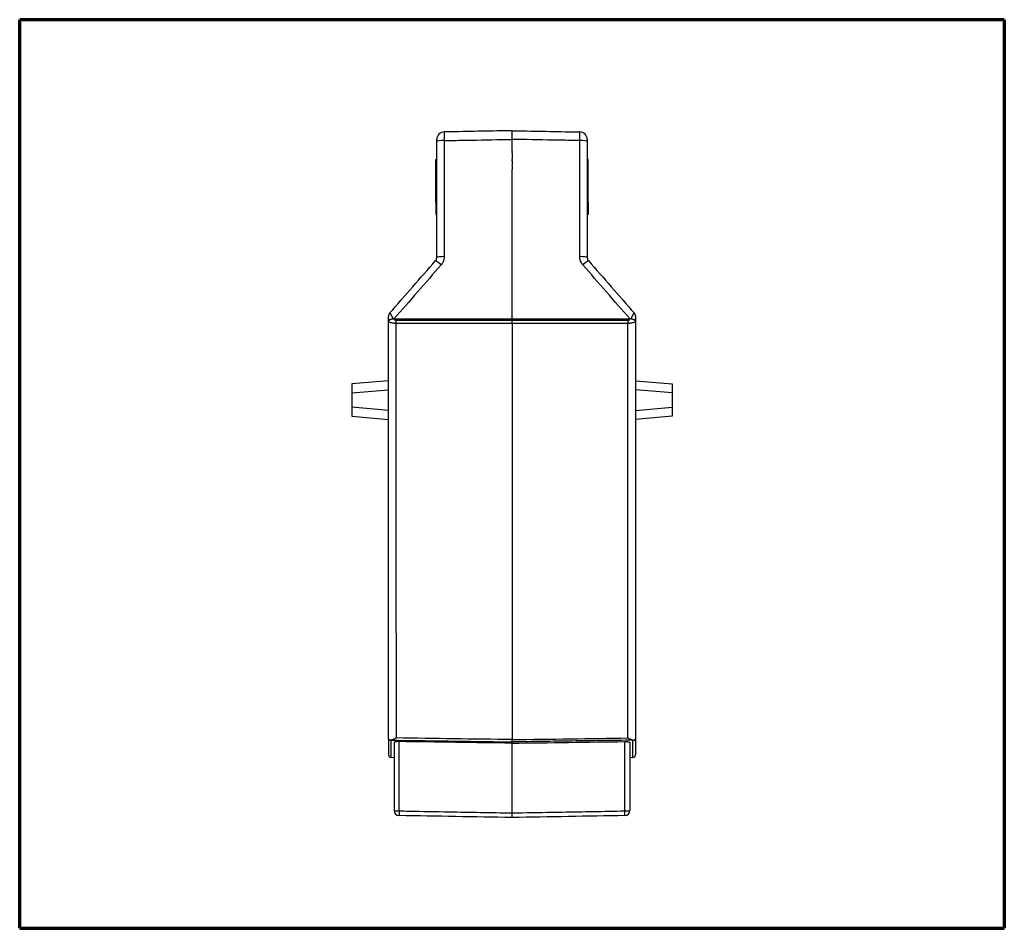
# Model space of a CAD drawing. Header units: millimetres. Extents: x 20 to 821, y 20 to 574.
# Tile 2 of 6: x 20 to 216, y 206 to 388. Entities that reach past the tile are written whole.
import ezdxf

# ---------------------------------------------------------------- set-up
doc = ezdxf.new("R2010")
doc.units = ezdxf.units.MM
doc.layers.add('1', color=7, linetype='Continuous', true_color=0xffffff)

msp = doc.modelspace()

# ---------------------------------------------------------------- linework, layer by layer
at = {"layer": '1', "color": 8, "linetype": 'Continuous', "lineweight": 70}
for p, q in [((20, 206.33), (20, 387.67)), ((216.5, 387.67), (20, 387.67)), ((216.5, 387.67), (216.5, 206.33)), ((20, 206.33), (216.5, 206.33))]:
    msp.add_line(p, q, dxfattribs=at)
at = {"layer": '1', "color": 18, "linetype": 'Continuous', "lineweight": 25}
for p, q in [((103.05, 357.27), (103.05, 359.77)), ((103.05, 359.77), (103.25, 359.77)), ((133.45, 359.77), (133.25, 359.77)), ((133.45, 357.27), (133.45, 359.77)), ((103.05, 351.27), (103.05, 357.27)), ((103.05, 357.27), (103.25, 357.27)), ((133.45, 357.27), (133.25, 357.27)), ((133.45, 351.27), (133.45, 357.27)), ((103.05, 351.27), (103.05, 348.77)), ((103.05, 351.27), (103.25, 351.27)), ((133.45, 351.27), (133.25, 351.27)), ((133.45, 351.27), (133.45, 348.77)), ((103.05, 348.77), (103.05, 348.77)), ((103.05, 348.77), (103.25, 348.77)), ((103.05, 348.77), (103.25, 348.77)), ((133.45, 348.77), (133.25, 348.77)), ((133.45, 348.77), (133.25, 348.77)), ((133.45, 348.77), (133.45, 348.77)), ((93.62, 315.62), (86.29, 314.98)), ((86.29, 314.98), (86.29, 313.18)), ((142.88, 315.62), (150.21, 314.98)), ((150.21, 314.98), (150.21, 313.18)), ((86.29, 313.18), (93.62, 313.82)), ((86.29, 313.18), (86.29, 310.32)), ((150.21, 313.18), (142.88, 313.82)), ((150.21, 313.18), (150.21, 310.32)), ((93.62, 309.68), (86.29, 310.32)), ((86.29, 310.32), (86.29, 308.53)), ((86.29, 308.53), (86.29, 308.52)), ((86.29, 308.53), (93.62, 307.88)), ((86.29, 308.52), (93.62, 307.88)), ((142.88, 309.68), (150.21, 310.32)), ((150.21, 308.53), (142.88, 307.88)), ((150.21, 308.52), (142.88, 307.88)), ((150.21, 310.32), (150.21, 308.53)), ((150.21, 308.52), (150.21, 308.53)), ((93.62, 244.17), (93.62, 240.95)), ((94.11, 240.46), (94.11, 243.88)), ((142.39, 240.46), (142.39, 243.88)), ((142.88, 244.17), (142.88, 240.95)), ((94.74, 243.43), (94.74, 229.83)), ((95.72, 229.76), (95.72, 243.6)), ((118.25, 243.28), (118.25, 243.53)), ((118.25, 229.36), (118.25, 243.28)), ((140.78, 229.76), (140.78, 243.6)), ((141.76, 243.43), (141.76, 237.5)), ((94.11, 240.46), (94.74, 240.44)), ((141.76, 240.44), (142.39, 240.46)), ((141.76, 236.38), (141.76, 229.83))]:
    msp.add_line(p, q, dxfattribs=at)
for centre, radius, start, end in [((94.62, 328.48), 1, 138.8549, 180), ((141.88, 328.48), 1, 360, 41.1451), ((94.12, 240.95), 0.5, 180, 269), ((142.38, 240.95), 0.5, 271, 0), ((95.74, 229.83), 1, 180, 269), ((140.76, 229.83), 1, 271, 0)]:
    msp.add_arc(centre, radius, start, end, dxfattribs=at)
for centre, major_axis, ratio, start_param, end_param in [((104.75, 363.77), (-1.5, 0), 1, 4.729842, 6.283185), ((104.75, 363.34), (-1.5, 0), 0.134562, 4.730484, 6.283185), ((131.75, 363.77), (-1.5, 0), 1, 3.141593, 4.694936), ((131.75, 363.34), (1.5, 0), 0.134562, 0, 1.552702), ((104.75, 340.24), (-1.5, 0), 0.093943, 4.730421, 6.283185), ((131.75, 340.24), (1.5, 0), 0.093943, 0, 1.552764), ((104.13, 338.6), (-1.13, 0.99), 0.05685, 4.78593, 6.283185), ((132.37, 338.6), (-1.13, -0.99), 0.05685, 3.141593, 4.638848), ((94.62, 327.76), (1, 0), 0.071991, 2.216793, 3.141593), ((94.62, 327.48), (-1, 0), 0.730954, 6.249503, 6.283185), ((95.11, 326.99), (0, -1), 0.018028, 3.892753, 4.641766), ((141.39, 326.99), (0, 1), 0.018028, 4.783012, 5.532025), ((141.88, 327.76), (-1, 0), 0.071991, 3.141593, 4.066392), ((141.88, 327.48), (1, 0), 0.730954, 0, 0.033682), ((95.74, 229.83), (-1, 0), 0.071092, 0, 1.553343), ((95.74, 229.83), (0.017, 1), 0.016251, 1.642232, 3.141593), ((140.76, 229.83), (-1, 0), 0.071092, 1.58825, 3.141593), ((140.76, 229.83), (0.017, -1), 0.016251, 0, 1.499361)]:
    msp.add_ellipse(centre, major_axis=major_axis, ratio=ratio, start_param=start_param, end_param=end_param, dxfattribs=at)
for points, knots in [([(118.25, 365.51), (114.21, 365.44), (110.17, 365.37), (106.12, 365.29), (106.11, 365.29), (105.63, 365.29), (105.18, 365.28), (104.72, 365.27)], [0, 0, 0, 0, 0.895407, 0.895407, 0.898717, 0.898717, 1, 1, 1, 1]), ([(118.25, 365.51), (122.29, 365.44), (126.33, 365.37), (130.38, 365.29), (130.39, 365.29), (130.87, 365.29), (131.32, 365.28), (131.78, 365.27)], [0, 0, 0, 0, 0.895407, 0.895407, 0.898717, 0.898717, 1, 1, 1, 1]), ([(118.25, 363.78), (118.25, 363.9), (118.25, 364.01), (118.25, 364.18), (118.25, 364.24), (118.25, 364.32), (118.25, 364.35), (118.25, 364.4), (118.25, 364.43), (118.25, 364.56), (118.25, 364.66), (118.25, 364.8), (118.25, 364.85), (118.25, 364.91), (118.25, 364.93), (118.25, 364.97), (118.25, 364.99), (118.25, 365.09), (118.25, 365.16), (118.25, 365.25), (118.25, 365.28), (118.25, 365.32), (118.25, 365.33), (118.25, 365.36), (118.25, 365.37), (118.25, 365.42), (118.25, 365.45), (118.25, 365.48), (118.25, 365.49), (118.25, 365.5), (118.25, 365.51), (118.25, 365.51)], [0, 0, 0, 0, 0.125067, 0.125067, 0.1876, 0.1876, 0.218867, 0.218867, 0.250133, 0.250133, 0.3752, 0.3752, 0.437733, 0.437733, 0.469, 0.469, 0.500267, 0.500267, 0.625333, 0.625333, 0.687867, 0.687867, 0.719133, 0.719133, 0.7504, 0.7504, 0.875467, 0.875467, 0.938, 0.938, 1, 1, 1, 1]), ([(103.25, 363.34), (103.25, 363.37), (103.25, 363.4), (103.25, 363.45), (103.25, 363.48), (103.25, 363.52), (103.25, 363.53), (103.25, 363.56), (103.25, 363.57), (103.25, 363.61), (103.25, 363.63), (103.25, 363.66), (103.25, 363.67), (103.25, 363.68), (103.25, 363.69), (103.25, 363.72), (103.25, 363.73), (103.25, 363.74), (103.25, 363.75), (103.25, 363.76), (103.25, 363.76), (103.25, 363.77), (103.25, 363.77), (103.25, 363.77)], [0, 0, 0, 0, 0.125139, 0.125139, 0.250278, 0.250278, 0.312847, 0.312847, 0.375417, 0.375417, 0.500555, 0.500555, 0.563125, 0.563125, 0.625694, 0.625694, 0.750833, 0.750833, 0.813403, 0.813403, 0.875972, 0.875972, 1, 1, 1, 1]), ([(104.72, 365.27), (104.72, 365.27), (104.72, 365.26), (104.72, 365.23), (104.72, 365.21), (104.72, 365.19), (104.71, 365.18), (104.71, 365.16), (104.71, 365.15), (104.71, 365.1), (104.71, 365.05), (104.71, 364.96), (104.71, 364.92), (104.71, 364.87), (104.71, 364.85), (104.71, 364.82), (104.71, 364.8), (104.71, 364.7), (104.71, 364.61), (104.71, 364.47), (104.71, 364.42), (104.71, 364.35), (104.71, 364.32), (104.71, 364.27), (104.71, 364.25), (104.71, 364.11), (104.72, 364), (104.72, 363.83), (104.72, 363.78), (104.72, 363.66), (104.72, 363.6), (104.72, 363.54)], [0, 0, 0, 0, 0.125, 0.125, 0.1875, 0.1875, 0.21875, 0.21875, 0.25, 0.25, 0.375, 0.375, 0.4375, 0.4375, 0.46875, 0.46875, 0.5, 0.5, 0.625, 0.625, 0.6875, 0.6875, 0.71875, 0.71875, 0.75, 0.75, 0.875, 0.875, 0.9375, 0.9375, 1, 1, 1, 1]), ([(104.72, 363.54), (105.18, 363.55), (105.63, 363.56), (106.11, 363.56), (106.12, 363.56), (107.47, 363.59), (108.8, 363.61), (112.84, 363.68), (115.54, 363.73), (118.25, 363.78)], [0, 0, 0, 0, 0.101347, 0.101347, 0.104657, 0.104657, 0.40021, 0.40021, 1, 1, 1, 1]), ([(104.72, 363.54), (104.72, 361.62), (104.72, 359.69), (104.72, 355.83), (104.72, 353.91), (104.72, 350.05), (104.72, 348.12), (104.72, 344.25), (104.72, 342.32), (104.72, 340.39)], [0, 0, 0, 0, 0.25, 0.25, 0.5, 0.5, 0.75, 0.75, 1, 1, 1, 1]), ([(131.78, 363.54), (131.32, 363.55), (130.87, 363.56), (130.39, 363.56), (130.38, 363.56), (129.03, 363.59), (127.7, 363.61), (123.66, 363.68), (120.96, 363.73), (118.25, 363.78)], [0, 0, 0, 0, 0.101347, 0.101347, 0.104657, 0.104657, 0.40021, 0.40021, 1, 1, 1, 1]), ([(131.78, 363.54), (131.78, 363.6), (131.78, 363.66), (131.78, 363.78), (131.78, 363.83), (131.78, 364), (131.79, 364.11), (131.79, 364.25), (131.79, 364.27), (131.79, 364.32), (131.79, 364.35), (131.79, 364.42), (131.79, 364.47), (131.79, 364.61), (131.79, 364.7), (131.79, 364.8), (131.79, 364.82), (131.79, 364.85), (131.79, 364.87), (131.79, 364.92), (131.79, 364.96), (131.79, 365.05), (131.79, 365.1), (131.79, 365.15), (131.79, 365.16), (131.79, 365.18), (131.78, 365.19), (131.78, 365.21), (131.78, 365.23), (131.78, 365.26), (131.78, 365.27), (131.78, 365.27)], [0, 0, 0, 0, 0.0625, 0.0625, 0.125, 0.125, 0.25, 0.25, 0.28125, 0.28125, 0.3125, 0.3125, 0.375, 0.375, 0.5, 0.5, 0.53125, 0.53125, 0.5625, 0.5625, 0.625, 0.625, 0.75, 0.75, 0.78125, 0.78125, 0.8125, 0.8125, 0.875, 0.875, 1, 1, 1, 1]), ([(131.78, 340.39), (131.78, 342.32), (131.78, 344.25), (131.78, 348.12), (131.78, 350.05), (131.78, 353.91), (131.78, 355.83), (131.78, 359.69), (131.78, 361.62), (131.78, 363.54)], [0, 0, 0, 0, 0.25, 0.25, 0.5, 0.5, 0.75, 0.75, 1, 1, 1, 1]), ([(133.25, 363.77), (133.25, 363.77), (133.25, 363.77), (133.25, 363.76), (133.25, 363.76), (133.25, 363.75), (133.25, 363.74), (133.25, 363.73), (133.25, 363.72), (133.25, 363.69), (133.25, 363.68), (133.25, 363.67), (133.25, 363.66), (133.25, 363.63), (133.25, 363.61), (133.25, 363.57), (133.25, 363.56), (133.25, 363.53), (133.25, 363.52), (133.25, 363.48), (133.25, 363.45), (133.25, 363.4), (133.25, 363.37), (133.25, 363.34)], [0, 0, 0, 0, 0.124028, 0.124028, 0.186597, 0.186597, 0.249167, 0.249167, 0.374306, 0.374306, 0.436875, 0.436875, 0.499445, 0.499445, 0.624583, 0.624583, 0.687153, 0.687153, 0.749722, 0.749722, 0.874861, 0.874861, 1, 1, 1, 1]), ([(103, 339.59), (103.04, 339.63), (103.08, 339.68), (103.12, 339.76), (103.14, 339.78), (103.15, 339.83), (103.16, 339.84), (103.17, 339.87), (103.18, 339.88), (103.2, 339.95), (103.22, 340.01), (103.24, 340.1), (103.24, 340.13), (103.25, 340.18), (103.25, 340.21), (103.25, 340.24)], [0, 0, 0, 0, 0.25, 0.25, 0.375, 0.375, 0.4375, 0.4375, 0.5, 0.5, 0.75, 0.75, 0.875, 0.875, 1, 1, 1, 1]), ([(104.72, 340.39), (104.72, 340.31), (104.72, 340.23), (104.7, 340.09), (104.69, 340.01), (104.65, 339.79), (104.61, 339.65), (104.55, 339.47), (104.53, 339.44), (104.5, 339.37), (104.49, 339.33), (104.44, 339.23), (104.4, 339.16), (104.29, 338.97), (104.2, 338.85), (104.1, 338.74)], [0, 0, 0, 0, 0.125, 0.125, 0.25, 0.25, 0.5, 0.5, 0.5625, 0.5625, 0.625, 0.625, 0.75, 0.75, 1, 1, 1, 1]), ([(132.4, 338.74), (132.37, 338.77), (132.35, 338.79), (132.3, 338.85), (132.28, 338.88), (132.21, 338.97), (132.17, 339.04), (132.06, 339.23), (131.99, 339.36), (131.93, 339.54), (131.91, 339.58), (131.89, 339.65), (131.88, 339.68), (131.85, 339.79), (131.83, 339.87), (131.79, 340.09), (131.78, 340.23), (131.78, 340.39)], [0, 0, 0, 0, 0.0625, 0.0625, 0.125, 0.125, 0.25, 0.25, 0.5, 0.5, 0.5625, 0.5625, 0.625, 0.625, 0.75, 0.75, 1, 1, 1, 1]), ([(133.25, 340.24), (133.25, 340.18), (133.26, 340.13), (133.27, 340.04), (133.28, 340.01), (133.29, 339.97), (133.3, 339.95), (133.31, 339.92), (133.31, 339.91), (133.34, 339.84), (133.36, 339.78), (133.41, 339.71), (133.43, 339.68), (133.46, 339.63), (133.48, 339.61), (133.5, 339.59)], [0, 0, 0, 0, 0.25, 0.25, 0.375, 0.375, 0.4375, 0.4375, 0.5, 0.5, 0.75, 0.75, 0.875, 0.875, 1, 1, 1, 1]), ([(93.87, 329.14), (95.39, 330.88), (96.91, 332.62), (99.96, 336.1), (101.48, 337.85), (103, 339.59)], [0, 0, 0, 0, 0.5, 0.5, 1, 1, 1, 1]), ([(93.62, 327.76), (93.62, 327.8), (93.62, 327.84), (93.62, 327.9), (93.62, 327.92), (93.62, 327.96), (93.62, 327.98), (93.62, 328.04), (93.62, 328.08), (93.62, 328.15), (93.62, 328.19), (93.62, 328.24), (93.62, 328.25), (93.62, 328.29), (93.62, 328.3), (93.62, 328.33), (93.62, 328.35), (93.62, 328.37), (93.62, 328.37), (93.62, 328.39), (93.62, 328.39), (93.62, 328.41), (93.62, 328.42), (93.62, 328.44), (93.62, 328.44), (93.62, 328.45), (93.62, 328.45), (93.62, 328.47), (93.62, 328.48), (93.62, 328.48)], [0, 0, 0, 0, 0.125071, 0.125071, 0.187606, 0.187606, 0.250141, 0.250141, 0.375212, 0.375212, 0.500282, 0.500282, 0.562818, 0.562818, 0.625353, 0.625353, 0.687888, 0.687888, 0.719156, 0.719156, 0.750423, 0.750423, 0.812959, 0.812959, 0.844226, 0.844226, 0.875494, 0.875494, 1, 1, 1, 1]), ([(93.87, 329.14), (93.87, 329.14), (93.88, 329.13), (93.89, 329.11), (93.89, 329.11), (93.9, 329.1), (93.9, 329.1), (93.91, 329.08), (93.93, 329.05), (93.95, 329.02), (93.97, 328.99), (93.97, 328.98), (93.98, 328.96), (93.99, 328.95), (94.02, 328.9), (94.05, 328.85), (94.1, 328.77), (94.11, 328.74), (94.14, 328.69), (94.15, 328.68), (94.16, 328.65), (94.17, 328.63), (94.22, 328.55), (94.26, 328.48), (94.31, 328.37), (94.35, 328.32), (94.38, 328.26), (94.4, 328.22), (94.41, 328.2), (94.46, 328.1), (94.5, 328.02), (94.55, 327.94)], [0, 0, 0, 0, 0.125, 0.125, 0.15625, 0.15625, 0.1875, 0.1875, 0.25, 0.3125, 0.3125, 0.34375, 0.34375, 0.375, 0.375, 0.5, 0.5, 0.5625, 0.5625, 0.59375, 0.59375, 0.625, 0.625, 0.75, 0.75, 0.8125, 0.84375, 0.84375, 0.875, 0.875, 1, 1, 1, 1]), ([(141.95, 327.94), (141.96, 327.96), (141.98, 327.98), (142, 328.02), (142.01, 328.04), (142.04, 328.1), (142.06, 328.14), (142.12, 328.26), (142.16, 328.33), (142.22, 328.44), (142.24, 328.48), (142.28, 328.55), (142.3, 328.58), (142.35, 328.68), (142.39, 328.74), (142.43, 328.81), (142.43, 328.82), (142.45, 328.85), (142.46, 328.86), (142.48, 328.9), (142.51, 328.94), (142.53, 328.99), (142.55, 329.02), (142.56, 329.04), (142.57, 329.04), (142.59, 329.08), (142.6, 329.1), (142.62, 329.12), (142.62, 329.13), (142.63, 329.14), (142.63, 329.14), (142.63, 329.14)], [0, 0, 0, 0, 0.03125, 0.03125, 0.0625, 0.0625, 0.125, 0.125, 0.25, 0.25, 0.3125, 0.3125, 0.375, 0.375, 0.5, 0.5, 0.53125, 0.53125, 0.5625, 0.5625, 0.625, 0.6875, 0.71875, 0.71875, 0.75, 0.75, 0.875, 0.875, 0.9375, 0.9375, 1, 1, 1, 1]), ([(142.88, 328.48), (142.88, 328.48), (142.88, 328.48), (142.88, 328.47), (142.88, 328.47), (142.88, 328.46), (142.88, 328.46), (142.88, 328.45), (142.88, 328.44), (142.88, 328.43), (142.88, 328.42), (142.88, 328.41), (142.88, 328.4), (142.88, 328.37), (142.88, 328.35), (142.88, 328.29), (142.88, 328.25), (142.88, 328.2), (142.88, 328.18), (142.88, 328.15), (142.88, 328.13), (142.88, 328.08), (142.88, 328.04), (142.88, 327.96), (142.88, 327.92), (142.88, 327.84), (142.88, 327.8), (142.88, 327.76)], [0, 0, 0, 0, 0.0625, 0.0625, 0.09375, 0.09375, 0.125, 0.125, 0.1875, 0.1875, 0.21875, 0.21875, 0.25, 0.25, 0.375, 0.375, 0.5, 0.5, 0.5625, 0.5625, 0.625, 0.625, 0.75, 0.75, 0.875, 0.875, 1, 1, 1, 1]), ([(94.02, 327.82), (93.99, 327.81), (93.96, 327.8), (93.91, 327.78), (93.86, 327.75), (93.81, 327.73), (93.78, 327.71), (93.77, 327.7), (93.75, 327.69), (93.74, 327.68), (93.7, 327.65), (93.67, 327.62), (93.65, 327.59), (93.65, 327.58), (93.64, 327.56), (93.63, 327.56), (93.63, 327.54), (93.63, 327.53), (93.62, 327.52), (93.62, 327.52), (93.62, 327.51), (93.62, 327.51), (93.62, 327.5)], [0, 0, 0, 0, 0.125, 0.125, 0.25, 0.375, 0.375, 0.4375, 0.4375, 0.5, 0.5, 0.75, 0.75, 0.8125, 0.8125, 0.875, 0.875, 0.9375, 0.9375, 0.96875, 0.96875, 1, 1, 1, 1]), ([(95.09, 327.06), (95.04, 327.06), (94.99, 327.06), (94.92, 327.06), (94.89, 327.06), (94.84, 327.06), (94.82, 327.06), (94.75, 327.07), (94.7, 327.07), (94.63, 327.08), (94.6, 327.08), (94.56, 327.09), (94.54, 327.09), (94.42, 327.1), (94.34, 327.12), (94.24, 327.14), (94.22, 327.14), (94.18, 327.15), (94.12, 327.16), (94.03, 327.18), (93.97, 327.2), (93.93, 327.22), (93.91, 327.23), (93.88, 327.24), (93.87, 327.24), (93.81, 327.27), (93.76, 327.3), (93.71, 327.33), (93.69, 327.35), (93.67, 327.37), (93.66, 327.38), (93.64, 327.41), (93.63, 327.42), (93.62, 327.45), (93.62, 327.47), (93.62, 327.48)], [0, 0, 0, 0, 0.0625, 0.0625, 0.09375, 0.09375, 0.125, 0.125, 0.1875, 0.1875, 0.21875, 0.21875, 0.25, 0.25, 0.375, 0.375, 0.40625, 0.40625, 0.4375, 0.5, 0.5625, 0.5625, 0.59375, 0.59375, 0.625, 0.625, 0.75, 0.75, 0.8125, 0.8125, 0.875, 0.875, 0.9375, 0.9375, 1, 1, 1, 1]), ([(93.62, 244.17), (93.62, 251.11), (93.62, 258.04), (93.62, 268.46), (93.62, 271.93), (93.62, 277.14), (93.62, 279.74), (93.62, 282.35), (93.62, 284.09), (93.62, 284.96), (93.62, 292.78), (93.62, 306.67), (93.62, 320.55), (93.62, 327.48)], [0, 0, 0, 0, 0.25, 0.25, 0.375, 0.375, 0.4375, 0.46875, 0.46875, 0.5, 0.5, 0.75, 1, 1, 1, 1]), ([(94.55, 327.94), (94.5, 327.94), (94.45, 327.93), (94.38, 327.92), (94.36, 327.91), (94.31, 327.9), (94.29, 327.9), (94.22, 327.88), (94.18, 327.87), (94.12, 327.85), (94.1, 327.85), (94.06, 327.83), (94.04, 327.83), (94.02, 327.82)], [0, 0, 0, 0, 0.25, 0.25, 0.375, 0.375, 0.5, 0.5, 0.75, 0.75, 0.875, 0.875, 1, 1, 1, 1]), ([(94.68, 327.95), (94.69, 327.94), (94.7, 327.92), (94.72, 327.89), (94.74, 327.88), (94.76, 327.85), (94.78, 327.84), (94.8, 327.82), (94.81, 327.81), (94.82, 327.8), (94.83, 327.8), (94.86, 327.78), (94.88, 327.77), (94.91, 327.76), (94.92, 327.75), (94.94, 327.74), (94.95, 327.74), (94.98, 327.73), (95, 327.73), (95.04, 327.72), (95.05, 327.72), (95.08, 327.72), (95.09, 327.72), (95.1, 327.72)], [0, 0, 0, 0, 0.125, 0.125, 0.25, 0.25, 0.375, 0.375, 0.4375, 0.4375, 0.5, 0.5, 0.625, 0.625, 0.6875, 0.6875, 0.75, 0.75, 0.875, 0.875, 0.9375, 0.9375, 1, 1, 1, 1]), ([(94.7, 327.95), (97.64, 327.95), (100.57, 327.95), (105.96, 327.95), (108.42, 327.95), (113.33, 327.95), (115.79, 327.95), (118.25, 327.95)], [0, 0, 0, 0, 0.373479, 0.373479, 0.68674, 0.68674, 1, 1, 1, 1]), ([(95.09, 327.06), (95.09, 326.2), (95.09, 325.34), (95.09, 323.61), (95.09, 321.03), (95.09, 315), (95.09, 309.83), (95.09, 299.49), (95.09, 292.59), (95.09, 284.83), (95.09, 283.97), (95.09, 282.24), (95.09, 279.65), (95.09, 277.06), (95.09, 273.61), (95.09, 271.89), (95.09, 268.44), (95.1, 266.71), (95.1, 258.09), (95.1, 251.2), (95.1, 244.32)], [0, 0, 0, 0, 0.03125, 0.03125, 0.0625, 0.125, 0.25, 0.25, 0.5, 0.5, 0.53125, 0.53125, 0.5625, 0.625, 0.625, 0.6875, 0.6875, 0.75, 0.75, 1, 1, 1, 1]), ([(118.25, 327.06), (116.72, 327.06), (115.19, 327.06), (110.41, 327.06), (107.16, 327.06), (100.97, 327.06), (98.03, 327.06), (95.09, 327.06)], [0, 0, 0, 0, 0.198392, 0.198392, 0.619178, 0.619178, 1, 1, 1, 1]), ([(95.1, 327.72), (98.04, 327.72), (100.98, 327.72), (106.31, 327.72), (108.69, 327.72), (111.94, 327.72), (112.8, 327.72), (115.19, 327.72), (116.72, 327.72), (118.25, 327.72)], [0, 0, 0, 0, 0.380828, 0.380828, 0.690414, 0.690414, 0.801805, 0.801805, 1, 1, 1, 1]), ([(118.25, 327.95), (121.19, 327.95), (124.13, 327.95), (129.52, 327.95), (131.98, 327.95), (136.89, 327.95), (139.34, 327.95), (141.8, 327.95)], [0, 0, 0, 0, 0.374415, 0.374415, 0.687675, 0.687675, 1, 1, 1, 1]), ([(118.25, 327.72), (121.19, 327.72), (124.13, 327.72), (129.46, 327.72), (131.84, 327.72), (136.62, 327.72), (139.01, 327.72), (141.4, 327.72)], [0, 0, 0, 0, 0.380828, 0.380828, 0.690414, 0.690414, 1, 1, 1, 1]), ([(118.25, 327.06), (118.25, 327.12), (118.25, 327.24), (118.25, 327.36), (118.25, 327.47), (118.25, 327.58), (118.25, 327.67), (118.25, 327.72)], [0, 0, 0, 0, 0.25, 0.5, 0.5, 0.75, 1, 1, 1, 1]), ([(141.4, 327.06), (138.47, 327.06), (135.53, 327.06), (129.65, 327.06), (126.71, 327.06), (121.93, 327.06), (120.09, 327.06), (118.25, 327.06)], [0, 0, 0, 0, 0.380822, 0.380822, 0.761558, 0.761558, 1, 1, 1, 1]), ([(141.4, 327.72), (141.41, 327.72), (141.42, 327.72), (141.45, 327.72), (141.46, 327.72), (141.5, 327.73), (141.52, 327.73), (141.55, 327.74), (141.56, 327.74), (141.58, 327.75), (141.59, 327.76), (141.62, 327.77), (141.64, 327.78), (141.67, 327.8), (141.68, 327.8), (141.69, 327.81), (141.7, 327.82), (141.72, 327.84), (141.74, 327.85), (141.78, 327.89), (141.8, 327.92), (141.82, 327.95)], [0, 0, 0, 0, 0.0625, 0.0625, 0.125, 0.125, 0.25, 0.25, 0.3125, 0.3125, 0.375, 0.375, 0.5, 0.5, 0.5625, 0.5625, 0.625, 0.625, 0.75, 0.75, 1, 1, 1, 1]), ([(141.4, 244.32), (141.4, 251.2), (141.4, 258.09), (141.4, 268.43), (141.4, 271.88), (141.4, 277.05), (141.4, 279.64), (141.4, 282.23), (141.4, 283.95), (141.4, 284.82), (141.4, 289.13), (141.4, 292.58), (141.4, 297.76), (141.4, 299.48), (141.4, 302.93), (141.4, 308.11), (141.4, 313.28), (141.4, 318.45), (141.4, 321.03), (141.4, 323.61), (141.4, 325.34), (141.4, 326.2), (141.4, 327.06)], [0, 0, 0, 0, 0.25, 0.25, 0.375, 0.375, 0.4375, 0.46875, 0.46875, 0.5, 0.5, 0.625, 0.625, 0.6875, 0.6875, 0.75, 0.875, 0.875, 0.9375, 0.96875, 0.96875, 1, 1, 1, 1]), ([(142.88, 327.48), (142.88, 327.47), (142.88, 327.47), (142.88, 327.45), (142.87, 327.45), (142.87, 327.42), (142.86, 327.41), (142.83, 327.37), (142.81, 327.35), (142.76, 327.31), (142.74, 327.3), (142.7, 327.28), (142.69, 327.27), (142.67, 327.26), (142.66, 327.25), (142.59, 327.23), (142.53, 327.2), (142.43, 327.17), (142.4, 327.17), (142.34, 327.15), (142.32, 327.15), (142.28, 327.14), (142.26, 327.14), (142.16, 327.12), (142.08, 327.1), (141.97, 327.09), (141.94, 327.09), (141.9, 327.08), (141.87, 327.08), (141.8, 327.07), (141.75, 327.07), (141.68, 327.06), (141.66, 327.06), (141.61, 327.06), (141.58, 327.06), (141.51, 327.06), (141.46, 327.06), (141.4, 327.06)], [0, 0, 0, 0, 0.03125, 0.03125, 0.0625, 0.0625, 0.125, 0.125, 0.25, 0.25, 0.3125, 0.3125, 0.34375, 0.34375, 0.375, 0.375, 0.5, 0.5, 0.5625, 0.5625, 0.59375, 0.59375, 0.625, 0.625, 0.75, 0.75, 0.78125, 0.78125, 0.8125, 0.8125, 0.875, 0.875, 0.90625, 0.90625, 0.9375, 0.9375, 1, 1, 1, 1]), ([(142.48, 327.82), (142.44, 327.84), (142.4, 327.85), (142.34, 327.87), (142.31, 327.87), (142.28, 327.88), (142.26, 327.89), (142.24, 327.89), (142.19, 327.9), (142.1, 327.92), (142, 327.94), (141.95, 327.94)], [0, 0, 0, 0, 0.25, 0.25, 0.375, 0.4375, 0.4375, 0.5, 0.5, 0.75, 1, 1, 1, 1]), ([(142.48, 327.82), (142.54, 327.8), (142.6, 327.78), (142.67, 327.74), (142.69, 327.73), (142.72, 327.71), (142.73, 327.7), (142.75, 327.69), (142.76, 327.68), (142.8, 327.65), (142.83, 327.62), (142.85, 327.59), (142.85, 327.58), (142.86, 327.56), (142.87, 327.56), (142.87, 327.54), (142.87, 327.53), (142.88, 327.52), (142.88, 327.52), (142.88, 327.51), (142.88, 327.51), (142.88, 327.5)], [0, 0, 0, 0, 0.25, 0.25, 0.375, 0.375, 0.4375, 0.4375, 0.5, 0.5, 0.75, 0.75, 0.8125, 0.8125, 0.875, 0.875, 0.9375, 0.9375, 0.96875, 0.96875, 1, 1, 1, 1]), ([(142.88, 327.48), (142.88, 320.55), (142.88, 306.67), (142.88, 292.78), (142.88, 284.96), (142.88, 284.09), (142.88, 282.35), (142.88, 279.74), (142.88, 273.66), (142.88, 268.46), (142.88, 258.04), (142.88, 251.11), (142.88, 244.17)], [0, 0, 0, 0, 0.25, 0.5, 0.5, 0.53125, 0.53125, 0.5625, 0.625, 0.75, 0.75, 1, 1, 1, 1]), ([(94.11, 243.88), (94.07, 243.87), (94.04, 243.87), (93.97, 243.87), (93.93, 243.88), (93.89, 243.89), (93.87, 243.89), (93.84, 243.9), (93.83, 243.91), (93.79, 243.92), (93.77, 243.94), (93.74, 243.96), (93.73, 243.97), (93.71, 243.98), (93.7, 243.99), (93.68, 244.02), (93.66, 244.04), (93.64, 244.07), (93.63, 244.09), (93.63, 244.12), (93.62, 244.13), (93.62, 244.15), (93.62, 244.15), (93.62, 244.16), (93.62, 244.17), (93.62, 244.17)], [0, 0, 0, 0, 0.125, 0.125, 0.25, 0.25, 0.3125, 0.3125, 0.375, 0.375, 0.5, 0.5, 0.5625, 0.5625, 0.625, 0.625, 0.75, 0.75, 0.875, 0.875, 0.9375, 0.9375, 0.96875, 0.96875, 1, 1, 1, 1]), ([(95.1, 244.32), (95.08, 244.32), (95.07, 244.31), (95.05, 244.3), (95.02, 244.28), (94.99, 244.26), (94.92, 244.23), (94.88, 244.2), (94.76, 244.13), (94.67, 244.09), (94.55, 244.03), (94.51, 244.01), (94.45, 243.99), (94.43, 243.98), (94.39, 243.96), (94.37, 243.95), (94.31, 243.93), (94.27, 243.92), (94.19, 243.9), (94.16, 243.89), (94.12, 243.88)], [0, 0, 0, 0, 0.03125, 0.03125, 0.0625, 0.125, 0.125, 0.25, 0.25, 0.5, 0.5, 0.625, 0.625, 0.6875, 0.6875, 0.75, 0.75, 0.875, 0.875, 1, 1, 1, 1]), ([(118.25, 243.53), (118.25, 243.54), (118.25, 243.55), (118.25, 243.58), (118.25, 243.6), (118.25, 243.6), (118.25, 243.62), (118.25, 243.63), (118.25, 243.65), (118.25, 243.67), (118.25, 243.7), (118.25, 243.71), (118.25, 243.73), (118.25, 243.75), (118.25, 243.78), (118.25, 243.8), (118.25, 243.84), (118.25, 243.85), (118.25, 243.88), (118.25, 243.89), (118.25, 243.93), (118.25, 243.96), (118.25, 243.99)], [0, 0, 0, 0, 0.125, 0.25, 0.25, 0.3125, 0.3125, 0.375, 0.375, 0.5, 0.5, 0.5625, 0.5625, 0.625, 0.625, 0.75, 0.75, 0.8125, 0.8125, 0.875, 0.875, 1, 1, 1, 1]), ([(142.38, 243.88), (142.34, 243.89), (142.31, 243.9), (142.23, 243.92), (142.19, 243.93), (142.13, 243.95), (142.11, 243.96), (142.07, 243.98), (142.05, 243.99), (141.99, 244.01), (141.95, 244.03), (141.83, 244.09), (141.74, 244.13), (141.62, 244.2), (141.58, 244.23), (141.51, 244.26), (141.48, 244.28), (141.45, 244.3), (141.43, 244.31), (141.42, 244.32), (141.4, 244.32)], [0, 0, 0, 0, 0.125, 0.125, 0.25, 0.25, 0.3125, 0.3125, 0.375, 0.375, 0.5, 0.5, 0.75, 0.75, 0.875, 0.875, 0.9375, 0.96875, 0.96875, 1, 1, 1, 1]), ([(142.39, 243.88), (142.43, 243.87), (142.46, 243.87), (142.53, 243.87), (142.57, 243.88), (142.61, 243.89), (142.63, 243.89), (142.66, 243.9), (142.67, 243.91), (142.71, 243.92), (142.73, 243.94), (142.76, 243.96), (142.77, 243.97), (142.79, 243.98), (142.8, 243.99), (142.82, 244.02), (142.84, 244.04), (142.86, 244.07), (142.87, 244.09), (142.87, 244.12), (142.88, 244.13), (142.88, 244.15), (142.88, 244.15), (142.88, 244.16), (142.88, 244.17), (142.88, 244.17)], [0, 0, 0, 0, 0.125, 0.125, 0.25, 0.25, 0.3125, 0.3125, 0.375, 0.375, 0.5, 0.5, 0.5625, 0.5625, 0.625, 0.625, 0.75, 0.75, 0.875, 0.875, 0.9375, 0.9375, 0.96875, 0.96875, 1, 1, 1, 1]), ([(95.72, 243.6), (95.65, 243.6), (95.59, 243.6), (95.49, 243.6), (95.46, 243.6), (95.41, 243.6), (95.4, 243.6), (95.37, 243.59), (95.35, 243.59), (95.28, 243.59), (95.22, 243.58), (95.16, 243.58), (95.14, 243.57), (95.12, 243.57), (95.1, 243.57), (95.07, 243.56), (95.04, 243.56), (94.97, 243.55), (94.93, 243.54), (94.89, 243.53), (94.88, 243.52), (94.87, 243.52), (94.84, 243.51), (94.81, 243.5), (94.79, 243.49), (94.77, 243.48), (94.77, 243.48), (94.76, 243.47), (94.76, 243.47), (94.74, 243.45), (94.74, 243.44), (94.74, 243.43)], [0, 0, 0, 0, 0.125, 0.125, 0.1875, 0.1875, 0.21875, 0.21875, 0.25, 0.25, 0.375, 0.375, 0.40625, 0.40625, 0.4375, 0.4375, 0.5, 0.5, 0.625, 0.625, 0.65625, 0.65625, 0.6875, 0.75, 0.8125, 0.8125, 0.84375, 0.84375, 0.875, 0.875, 1, 1, 1, 1]), ([(140.78, 243.6), (140.85, 243.6), (140.91, 243.6), (141.01, 243.6), (141.04, 243.6), (141.09, 243.6), (141.1, 243.6), (141.13, 243.59), (141.15, 243.59), (141.22, 243.59), (141.28, 243.58), (141.34, 243.58), (141.36, 243.57), (141.38, 243.57), (141.4, 243.57), (141.43, 243.56), (141.46, 243.56), (141.53, 243.55), (141.57, 243.54), (141.61, 243.53), (141.62, 243.52), (141.63, 243.52), (141.66, 243.51), (141.69, 243.5), (141.71, 243.49), (141.73, 243.48), (141.73, 243.48), (141.74, 243.47), (141.74, 243.47), (141.76, 243.45), (141.76, 243.44), (141.76, 243.43)], [0, 0, 0, 0, 0.125, 0.125, 0.1875, 0.1875, 0.21875, 0.21875, 0.25, 0.25, 0.375, 0.375, 0.40625, 0.40625, 0.4375, 0.4375, 0.5, 0.5, 0.625, 0.625, 0.65625, 0.65625, 0.6875, 0.75, 0.8125, 0.8125, 0.84375, 0.84375, 0.875, 0.875, 1, 1, 1, 1]), ([(95.72, 229.76), (96.39, 229.75), (97.05, 229.74), (100.38, 229.68), (103.05, 229.63), (109.89, 229.51), (114.07, 229.44), (118.25, 229.36)], [0, 0, 0, 0, 0.088743, 0.088743, 0.443717, 0.443717, 1, 1, 1, 1]), ([(118.25, 229.36), (118.92, 229.38), (119.58, 229.39), (122.92, 229.45), (125.58, 229.49), (132.42, 229.61), (136.6, 229.69), (140.78, 229.76)], [0, 0, 0, 0, 0.088743, 0.088743, 0.443717, 0.443717, 1, 1, 1, 1]), ([(118.25, 228.44), (118.25, 228.44), (118.25, 228.44), (118.25, 228.46), (118.25, 228.47), (118.25, 228.48), (118.25, 228.49), (118.25, 228.5), (118.25, 228.5), (118.25, 228.53), (118.25, 228.56), (118.25, 228.61), (118.25, 228.62), (118.25, 228.65), (118.25, 228.66), (118.25, 228.68), (118.25, 228.69), (118.25, 228.75), (118.25, 228.79), (118.25, 228.86), (118.25, 228.87), (118.25, 228.9), (118.25, 228.91), (118.25, 228.95), (118.25, 228.98), (118.25, 229.06), (118.25, 229.12), (118.25, 229.21), (118.25, 229.24), (118.25, 229.3), (118.25, 229.33), (118.25, 229.36)], [0, 0, 0, 0, 0.125, 0.125, 0.1875, 0.1875, 0.21875, 0.21875, 0.25, 0.25, 0.375, 0.375, 0.4375, 0.4375, 0.46875, 0.46875, 0.5, 0.5, 0.625, 0.625, 0.65625, 0.65625, 0.6875, 0.6875, 0.75, 0.75, 0.875, 0.875, 0.9375, 0.9375, 1, 1, 1, 1])]:
    msp.add_open_spline(points, degree=3, knots=knots, dxfattribs=at)
for points, degree in [([(118.25, 361.34), (118.25, 362.15), (118.25, 362.96), (118.25, 363.78)], 3), ([(103.25, 340.24), (103.25, 347.96), (103.25, 355.66), (103.25, 363.34)], 3), ([(133.25, 363.34), (133.25, 359.5), (133.25, 351.81), (133.25, 344.1), (133.25, 340.24)], 3), ([(118.25, 327.95), (118.25, 332.94), (118.25, 342.9), (118.25, 352.84), (118.25, 357.8)], 3), ([(104.1, 338.74), (100.97, 335.14), (97.84, 331.55), (94.7, 327.95)], 3), ([(141.8, 327.95), (138.66, 331.55), (135.53, 335.14), (132.4, 338.74)], 3), ([(133.5, 339.59), (136.54, 336.1), (139.59, 332.62), (142.63, 329.14)], 3), ([(93.62, 327.49), (93.62, 327.58), (93.62, 327.67), (93.62, 327.76)], 3), ([(93.62, 327.5), (93.62, 327.5), (93.62, 327.49), (93.62, 327.49)], 3), ([(93.62, 327.48), (93.62, 327.48), (93.62, 327.49), (93.62, 327.49)], 3), ([(94.68, 327.95), (94.64, 327.95), (94.59, 327.95), (94.55, 327.94)], 3), ([(94.7, 327.95), (94.7, 327.95), (94.69, 327.95), (94.68, 327.95)], 3), ([(118.25, 327.72), (118.26, 327.95)], 1), ([(118.25, 327.06), (118.25, 320.13), (118.25, 306.29), (118.25, 285.52), (118.25, 264.75), (118.25, 250.91), (118.25, 243.99)], 3), ([(141.82, 327.95), (141.81, 327.95), (141.8, 327.95), (141.8, 327.95)], 3), ([(141.95, 327.94), (141.91, 327.95), (141.86, 327.95), (141.82, 327.95)], 3), ([(142.88, 327.76), (142.88, 327.67), (142.88, 327.58), (142.88, 327.49)], 3), ([(142.88, 327.5), (142.88, 327.5), (142.88, 327.49), (142.88, 327.49)], 3), ([(142.88, 327.49), (142.88, 327.49), (142.88, 327.48), (142.88, 327.48)], 3), ([(94.12, 243.88), (94.12, 243.88), (94.12, 243.88), (94.11, 243.88)], 3), ([(94.12, 243.88), (98.14, 243.82), (106.19, 243.71), (114.23, 243.59), (118.25, 243.53)], 3), ([(118.25, 243.99), (114.39, 244.04), (106.67, 244.15), (98.95, 244.27), (95.1, 244.32)], 3), ([(118.25, 243.99), (122.11, 244.04), (129.83, 244.15), (137.55, 244.27), (141.4, 244.32)], 3), ([(142.38, 243.88), (138.36, 243.82), (130.31, 243.71), (122.27, 243.59), (118.25, 243.53)], 3), ([(142.39, 243.88), (142.38, 243.88), (142.38, 243.88), (142.38, 243.88)], 3), ([(118.25, 243.28), (110.74, 243.38), (103.23, 243.49), (95.72, 243.6)], 3), ([(118.25, 243.28), (125.76, 243.38), (133.27, 243.49), (140.78, 243.6)], 3), ([(141.76, 237.5), (141.76, 236.94), (141.76, 236.38)], 2), ([(118.25, 228.44), (110.74, 228.57), (103.23, 228.7), (95.72, 228.83)], 3), ([(140.78, 228.83), (133.27, 228.7), (125.76, 228.57), (118.25, 228.44)], 3)]:
    msp.add_open_spline(points, degree=degree, dxfattribs=at)
msp.add_rational_spline([(118.25, 361.34), (118.25, 360.16), (118.25, 358.98), (118.25, 357.8)], [1.00008483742, 1.0000520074, 1.00002244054, 0.999996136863], degree=3, dxfattribs=at)

doc.saveas('drawing.dxf')
